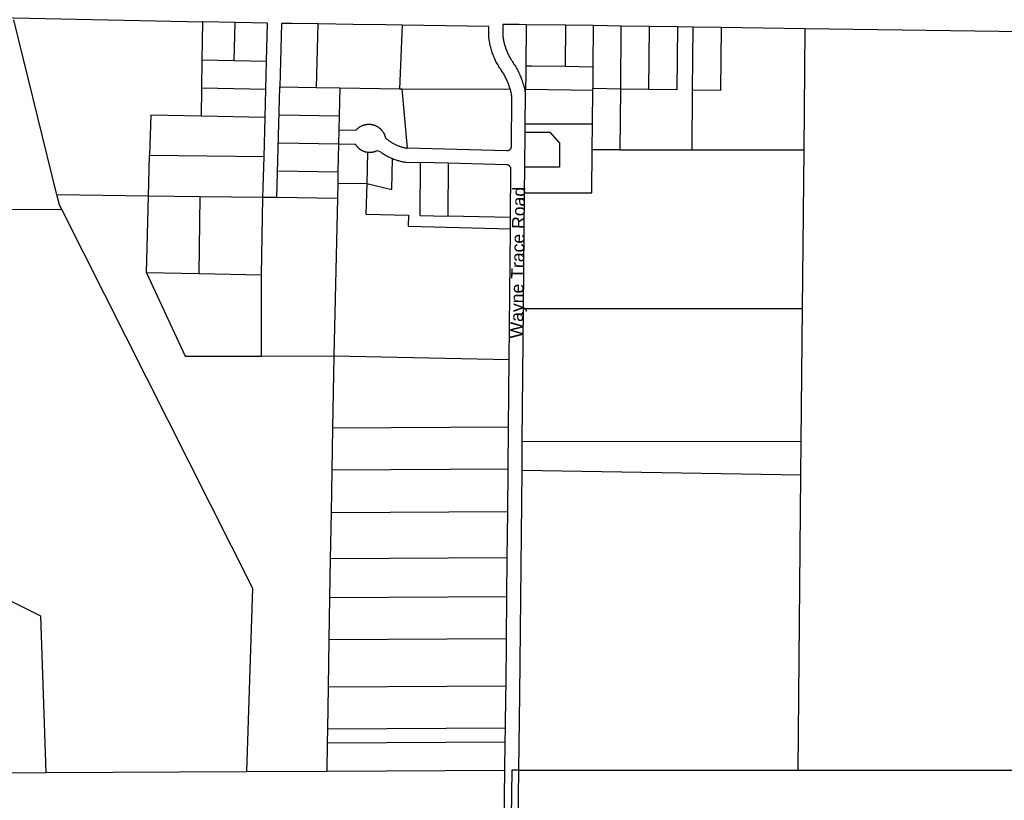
# Model space of a CAD drawing. Header units: feet. Extents: x 1348695 to 1391571, y 443146 to 661817.
# Tile 43 of 58: x 1372560 to 1376075, y 639314 to 642102. Entities that reach past the tile are written whole.
import ezdxf
from ezdxf.enums import TextEntityAlignment as Align

# ---------------------------------------------------------------- set-up
doc = ezdxf.new("R2010")
doc.units = ezdxf.units.FT
doc.header["$MEASUREMENT"] = 0
doc.layers.add('eatpar', color=32, linetype='Continuous')
doc.layers.add('junk', color=1, linetype='Continuous')
doc.styles.get("Standard").update_dxf_attribs({"font": 'arial.ttf'})

msp = doc.modelspace()

# ---------------------------------------------------------------- linework, layer by layer
at = {"layer": 'eatpar'}
for p, q in [((1373212, 641957.125), (1373213.875, 642094.1875)), ((1373329.25, 642091.875), (1373213.875, 642094.1875)), ((1373325.75, 641954.8125), (1373329.25, 642091.875)), ((1373619.875, 641859.5625), (1373625.75, 642086.6875)), ((1373925.25, 642082.375), (1373916.25, 641855.0625)), ((1374368.875, 642083.875), (1374367.5, 641937.1875)), ((1374509.125, 642081.8125), (1374368.875, 642083.875)), ((1374509.125, 642081.8125), (1374507.75, 641935.125)), ((1374608.125, 642080.375), (1374509.125, 642081.8125)), ((1374608.125, 642080.375), (1374606.75, 641933.6875)), ((1374708.125, 642078.9375), (1374608.125, 642080.375)), ((1374706, 641853.9375), (1374708.125, 642078.9375)), ((1374808.125, 642077.5), (1374708.125, 642078.9375)), ((1374806, 641852.4375), (1374808.125, 642077.5)), ((1374908.125, 642076), (1374808.125, 642077.5)), ((1374964.875, 642075.1875), (1374908.125, 642076)), ((1374962.75, 641850.1875), (1374964.875, 642075.1875)), ((1375064.75, 642073.75), (1374964.875, 642075.1875)), ((1375364.75, 642069.3125), (1375064.75, 642073.75)), ((1375360.625, 641637.4375), (1375364.75, 642069.3125)), ((1376143.125, 642057.9375), (1375364.75, 642069.3125)), ((1373210.625, 641857.1875), (1373212, 641957.125)), ((1373325.75, 641954.8125), (1373212, 641957.125)), ((1373441.625, 641952.5), (1373325.75, 641954.8125)), ((1373439, 641852.5625), (1373441.625, 641952.5)), ((1374507.75, 641935.125), (1374606.75, 641933.6875)), ((1373209.125, 641757.125), (1373210.625, 641857.1875)), ((1373439, 641852.5625), (1373210.625, 641857.1875)), ((1373436.375, 641752.5625), (1373439, 641852.5625)), ((1373479, 641467), (1373489.25, 641861.5625)), ((1373489.25, 641861.5625), (1373619.875, 641859.5625)), ((1373619.875, 641859.5625), (1373703.5, 641858.3125)), ((1373703.5, 641858.3125), (1373701.25, 641758.3125)), ((1373703.5, 641858.3125), (1373916.25, 641855.0625)), ((1373916.25, 641855.0625), (1373924.375, 641855.0625)), ((1373924.375, 641855.0625), (1374310.75, 641853.625)), ((1373924.375, 641855.0625), (1373943.75, 641642.6875)), ((1374366.25, 641835.125), (1374366.5, 641853.125)), ((1374366.5, 641853.125), (1374606, 641849.625)), ((1374604.875, 641729.25), (1374606, 641849.625)), ((1374706, 641853.9375), (1374606, 641855.375)), ((1374606, 641849.625), (1374606, 641855.375)), ((1374703.875, 641637.3125), (1374706, 641853.9375)), ((1374806, 641852.4375), (1374706, 641853.9375)), ((1374960.625, 641637.375), (1374962.75, 641850.1875)), ((1373487.75, 641761.5625), (1373701.25, 641758.3125)), ((1373701.25, 641758.3125), (1373700.125, 641708.3125)), ((1373436.375, 641752.5625), (1373209.125, 641757.125)), ((1373432.75, 641611.6875), (1373436.375, 641752.5625)), ((1374365, 641699.5), (1374365.25, 641729.1875)), ((1374365.25, 641729.1875), (1374604.875, 641729.25)), ((1374604, 641637.3125), (1374604.875, 641729.25)), ((1373700.125, 641708.3125), (1373699, 641658.3125)), ((1374363.875, 641574.6875), (1374365, 641699.5)), ((1373486.125, 641661.5625), (1373699, 641658.3125)), ((1373699, 641658.3125), (1373696.75, 641558.375)), ((1373802.5, 641628.6875), (1373799.25, 641516.8125)), ((1374703.875, 641637.3125), (1374604, 641637.3125)), ((1374703.875, 641637.3125), (1374960.625, 641637.375)), ((1374960.625, 641637.375), (1375360.625, 641637.4375)), ((1375355.125, 641069.875), (1375360.625, 641637.4375)), ((1373020.5, 641472), (1373024.375, 641617)), ((1373432.75, 641611.6875), (1373024.375, 641617)), ((1373429, 641466.75), (1373432.75, 641611.6875)), ((1374090.125, 641588.8125), (1373990.125, 641591.4375)), ((1374090.125, 641588.8125), (1374088.25, 641400.5)), ((1373484.625, 641561.5625), (1373696.75, 641558.375)), ((1373696.75, 641558.375), (1373695.875, 641518.375)), ((1374363, 641483.875), (1374363.875, 641574.6875)), ((1373695.875, 641518.375), (1373694.625, 641462.5625)), ((1373695.875, 641518.375), (1373799.25, 641516.8125)), ((1374359.125, 641069.75), (1374363, 641483.875)), ((1373020.5, 641472), (1372693.375, 641476.25)), ((1373013.125, 641197.125), (1373020.5, 641472)), ((1373205, 641469.625), (1373020.5, 641472)), ((1373201.25, 641193.75), (1373205, 641469.625)), ((1373429, 641466.75), (1373205, 641469.625)), ((1373424.125, 641189.8125), (1373429, 641466.75)), ((1373479, 641467), (1373429, 641466.75)), ((1373694.625, 641462.5625), (1373479, 641467)), ((1373694.625, 641462.5625), (1373681.75, 640901.0625)), ((1372711.125, 641422.8125), (1372321.625, 641424.3125)), ((1374312.5, 641395.25), (1374088.25, 641400.5)), ((1374312.125, 641355.25), (1374312.5, 641395.25)), ((1374307.75, 640888.5), (1374312.125, 641355.25)), ((1373201.25, 641193.75), (1373013.125, 641197.125)), ((1373424.125, 641189.8125), (1373201.25, 641193.75)), ((1373424, 640900.5625), (1373424.125, 641189.8125)), ((1374354.75, 640595.9375), (1374359.125, 641069.75)), ((1374359.125, 641069.75), (1375355.125, 641069.875)), ((1375350.625, 640596), (1375355.125, 641069.875)), ((1373424, 640900.5625), (1373681.75, 640901.0625)), ((1373681.75, 640901.0625), (1373677.375, 640643.25)), ((1373681.75, 640901.0625), (1374307.75, 640888.5)), ((1374305.5, 640646.75), (1374307.75, 640888.5)), ((1373677.375, 640643.25), (1373674.75, 640493.125)), ((1374305.5, 640646.75), (1373677.375, 640643.25)), ((1374304.125, 640496.625), (1374305.5, 640646.75)), ((1374353.75, 640492.3125), (1374354.75, 640595.9375)), ((1374354.75, 640595.9375), (1375350.625, 640596)), ((1375349.5, 640475.4375), (1375350.625, 640596)), ((1373674.75, 640493.125), (1373672.125, 640340.3125)), ((1374304.125, 640496.625), (1373674.75, 640493.125)), ((1374302.625, 640343.8125), (1374304.125, 640496.625)), ((1375349.5, 640475.4375), (1374353.75, 640492.3125)), ((1375339.375, 639422.125), (1375349.5, 640475.4375)), ((1373672.125, 640340.3125), (1373669.375, 640176.9375)), ((1374302.625, 640343.8125), (1373672.125, 640340.3125)), ((1374301, 640180.5), (1374302.625, 640343.8125)), ((1373669.375, 640176.9375), (1373667, 640037.5625)), ((1374301, 640180.5), (1373669.375, 640176.9375)), ((1374299.625, 640041.125), (1374301, 640180.5)), ((1373667, 640037.5625), (1373664.375, 639887.4375)), ((1374299.625, 640041.125), (1373667, 640037.5625)), ((1374298.25, 639891), (1374299.625, 640041.125)), ((1373664.375, 639887.4375), (1373661.5, 639718.5)), ((1374298.25, 639891), (1373664.375, 639887.4375)), ((1374296.625, 639722), (1374298.25, 639891)), ((1374296.625, 639722), (1373661.5, 639718.5)), ((1373661.5, 639718.5), (1373659, 639568.625)), ((1373659, 639568.625), (1373658.125, 639518.625)), ((1374294.625, 639572), (1373659, 639568.625)), ((1374293.875, 639522), (1374294.625, 639572)), ((1373658.125, 639518.625), (1373656.375, 639418.6875)), ((1374293.875, 639522), (1373658.125, 639518.625)), ((1374292.5, 639422), (1374293.875, 639522)), ((1372171.875, 639411), (1372653.875, 639413.5)), ((1372653.875, 639413.5), (1373370.375, 639417.1875)), ((1373370.375, 639417.1875), (1373656.375, 639418.6875)), ((1373656.375, 639418.6875), (1374292.5, 639422)), ((1374289.625, 639217.125), (1374292.5, 639422)), ((1374333.125, 638764.5), (1374342.5, 639422)), ((1374342.5, 639422), (1375339.375, 639422.125)), ((1375339.375, 639422.125), (1376973.5, 639422.25))]:
    msp.add_line(p, q, dxfattribs=at)
for points in [[(1372279.5, 642114.5625), (1372538.875, 642107.75), (1373213.875, 642094.1875)], [(1372693.375, 641476.25), (1372539.75, 642100.6875)], [(1373441.625, 641952.5), (1373445.125, 642089.5), (1373329.25, 642091.875)], [(1373625.75, 642086.6875), (1373532.375, 642088.0625), (1373495.125, 642088.625), (1373489.25, 641861.5625)], [(1373925.25, 642082.375), (1373868, 642083.1875), (1373750.75, 642084.875), (1373625.75, 642086.6875)], [(1374310.75, 641853.625), (1374309.875, 641856.625), (1374308.75, 641860.4375), (1374307.625, 641864.25), (1374306.375, 641868), (1374305, 641871.75), (1374303.625, 641875.5), (1374302.125, 641879.1875), (1374300.625, 641882.875), (1374299, 641886.5), (1374297.375, 641890.125), (1374295.625, 641893.75), (1374293.875, 641897.3125), (1374292.125, 641900.8125), (1374290.125, 641904.3125), (1374288.25, 641907.8125), (1374286.125, 641911.25), (1374284.125, 641914.625), (1374282, 641918), (1374279.75, 641921.3125), (1374277.5, 641924.5625), (1374275.25, 641927.8125), (1374273.75, 641929.875), (1374271.375, 641933.625), (1374269.125, 641937.375), (1374267, 641941.1875), (1374264.75, 641945.0625), (1374262.75, 641948.9375), (1374260.75, 641952.875), (1374258.75, 641956.8125), (1374256.875, 641960.8125), (1374255.125, 641964.8125), (1374253.375, 641968.875), (1374251.75, 641972.9375), (1374250.125, 641977.0625), (1374248.625, 641981.1875), (1374247.125, 641985.375), (1374245.75, 641989.5625), (1374244.5, 641993.75), (1374243.25, 641998), (1374242.125, 642002.25), (1374241, 642006.5), (1374240, 642010.8125), (1374239.125, 642015.125), (1374238.25, 642019.4375), (1374237.5, 642023.75), (1374236.75, 642028.125), (1374236.125, 642032.5), (1374235.625, 642036.875), (1374235.125, 642041.25), (1374234.75, 642045.625), (1374235.25, 642077.8125), (1373925.25, 642082.375)], [(1374368.875, 642083.875), (1374343.75, 642084.25), (1374285.25, 642085.0625), (1374284.75, 642047.4375), (1374285.125, 642043.875), (1374285.625, 642040.375), (1374286, 642036.875), (1374286.625, 642033.375), (1374287.125, 642029.9375), (1374287.875, 642026.4375), (1374288.5, 642023), (1374289.375, 642019.5625), (1374290.125, 642016.125), (1374291.125, 642012.6875), (1374292, 642009.3125), (1374293, 642005.9375), (1374294.125, 642002.5625), (1374295.25, 641999.1875), (1374296.5, 641995.875), (1374297.75, 641992.5625), (1374299, 641989.3125), (1374300.375, 641986.0625), (1374301.875, 641982.8125), (1374303.25, 641979.5625), (1374304.875, 641976.4375), (1374306.375, 641973.25), (1374308.125, 641970.125), (1374309.75, 641967), (1374311.5, 641963.9375), (1374313.375, 641960.9375), (1374315.25, 641957.9375), (1374316.875, 641955.5), (1374319.625, 641951.5), (1374322.375, 641947.5), (1374325, 641943.4375), (1374327.625, 641939.3125), (1374330.125, 641935.1875), (1374332.5, 641930.9375), (1374334.875, 641926.6875), (1374337.25, 641922.4375), (1374339.375, 641918.125), (1374341.5, 641913.75), (1374343.625, 641909.375), (1374345.625, 641904.9375), (1374347.5, 641900.4375), (1374349.25, 641895.9375), (1374351, 641891.4375), (1374352.75, 641886.875), (1374354.25, 641882.25), (1374355.75, 641877.6875), (1374357.25, 641873), (1374358.5, 641868.375), (1374359.75, 641863.6875), (1374361, 641858.9375), (1374362.125, 641854.25), (1374363.125, 641849.5), (1374364, 641844.75), (1374364.875, 641839.9375), (1374366.25, 641835.125)], [(1374908.125, 642076), (1374906, 641851), (1374806, 641852.4375)], [(1375064.75, 642073.75), (1375062.625, 641848.6875), (1374962.75, 641850.1875)], [(1374367.5, 641937.1875), (1374367.25, 641909.9375), (1374366.5, 641853.125)], [(1374367.5, 641937.1875), (1374387.375, 641936.875), (1374507.75, 641935.125)], [(1374606.75, 641933.6875), (1374606.5, 641906.5), (1374606, 641855.375)], [(1374310.75, 641853.625), (1374312, 641848.9375), (1374312.875, 641845.0625), (1374313.75, 641841.1875), (1374314.5, 641837.25), (1374315.25, 641833.375), (1374315.875, 641829.4375), (1374316.5, 641825.5), (1374314.875, 641648.125), (1374314.75, 641646.8125), (1374314.625, 641645.75), (1374314.5, 641644.75), (1374314.125, 641643.75), (1374313.875, 641642.75), (1374313.375, 641641.8125), (1374312.875, 641640.875), (1374312.375, 641639.9375), (1374311.75, 641639.125), (1374311.125, 641638.3125), (1374310.375, 641637.5625), (1374309.625, 641636.8125), (1374308.75, 641636.1875), (1374307.875, 641635.625), (1374307, 641635.0625), (1374305.875, 641634.5), (1374304.875, 641634.125), (1374303.875, 641633.8125), (1374302.875, 641633.5625), (1374301.875, 641633.375), (1374300.75, 641633.25), (1374299.375, 641633.25), (1373943.75, 641642.6875)], [(1374365.25, 641729.1875), (1374366.25, 641830.375), (1374366.25, 641835.125)], [(1373209.125, 641757.125), (1373028.25, 641760.8125), (1373024.375, 641617)], [(1373700.125, 641708.3125), (1373761.125, 641707.375), (1373762, 641708.3125), (1373762.625, 641709.125), (1373763.375, 641709.875), (1373764.125, 641710.625), (1373764.875, 641711.375), (1373765.625, 641712.0625), (1373766.375, 641712.75), (1373767.125, 641713.5), (1373768.75, 641714.8125), (1373770.375, 641716.125), (1373771.25, 641716.75), (1373772.125, 641717.375), (1373773, 641717.9375), (1373773.875, 641718.5625), (1373774.75, 641719.125), (1373775.625, 641719.6875), (1373776.5, 641720.1875), (1373777.375, 641720.75), (1373779.25, 641721.6875), (1373781.125, 641722.625), (1373783, 641723.5), (1373784, 641723.875), (1373785, 641724.3125), (1373786, 641724.6875), (1373787, 641725), (1373788, 641725.375), (1373789, 641725.6875), (1373790, 641726), (1373791, 641726.25), (1373792, 641726.5), (1373793, 641726.75), (1373794, 641727), (1373795, 641727.25), (1373796.125, 641727.4375), (1373797.125, 641727.5625), (1373798.125, 641727.75), (1373799.125, 641727.875), (1373800.25, 641728), (1373801.25, 641728.125), (1373802.25, 641728.1875), (1373803.375, 641728.25), (1373804.375, 641728.3125), (1373805.375, 641728.375), (1373807.5, 641728.375), (1373808.625, 641728.375), (1373809.625, 641728.3125), (1373810.625, 641728.25), (1373811.75, 641728.1875), (1373812.75, 641728.0625), (1373813.75, 641727.9375), (1373814.875, 641727.8125), (1373815.875, 641727.6875), (1373816.875, 641727.5), (1373817.875, 641727.3125), (1373819, 641727.125), (1373820, 641726.875), (1373821, 641726.6875), (1373822, 641726.375), (1373823, 641726.125), (1373824, 641725.8125), (1373825, 641725.5), (1373826, 641725.1875), (1373827, 641724.875), (1373828, 641724.5), (1373829, 641724.125), (1373830.875, 641723.3125), (1373832.75, 641722.4375), (1373834.625, 641721.5), (1373835.625, 641721), (1373836.5, 641720.5), (1373837.375, 641719.9375), (1373838.375, 641719.375), (1373839.25, 641718.8125), (1373840.125, 641718.25), (1373841.75, 641717.0625), (1373842.625, 641716.4375), (1373844.25, 641715.1875), (1373845.125, 641714.5), (1373845.875, 641713.8125), (1373846.75, 641713.125), (1373847.5, 641712.4375), (1373848.25, 641711.75), (1373849, 641711), (1373849.75, 641710.25), (1373851.125, 641708.75), (1373851.875, 641707.9375), (1373852.5, 641707.125), (1373853.25, 641706.375), (1373853.875, 641705.5), (1373854.5, 641704.6875), (1373855.125, 641703.875), (1373855.75, 641703), (1373856.875, 641701.3125), (1373857.5, 641700.375), (1373858, 641699.5), (1373858.625, 641698.625), (1373859.125, 641697.6875), (1373859.625, 641696.8125), (1373860.125, 641695.875), (1373860.5, 641694.9375), (1373861, 641694), (1373861.5, 641693), (1373861.875, 641692.0625), (1373862.25, 641691.125), (1373862.625, 641690.125), (1373863, 641689.125), (1373863.375, 641688.1875), (1373863.75, 641687.1875), (1373864, 641686.1875), (1373864.375, 641685.1875), (1373864.625, 641684.1875), (1373864.875, 641683.125), (1373865.125, 641682.125), (1373866, 641680.375), (1373867.375, 641678.8125), (1373869.25, 641677.125), (1373871.25, 641675.4375), (1373873.25, 641673.75), (1373875.25, 641672.1875), (1373877.375, 641670.625), (1373879.5, 641669.0625), (1373881.625, 641667.5625), (1373883.75, 641666.125), (1373885.875, 641664.6875), (1373888, 641663.3125), (1373890.25, 641661.9375), (1373892.5, 641660.625), (1373894.75, 641659.375), (1373897, 641658.125), (1373899.375, 641656.9375), (1373901.625, 641655.8125), (1373904, 641654.6875), (1373906.375, 641653.625), (1373908.75, 641652.5625), (1373911.125, 641651.625), (1373913.5, 641650.6875), (1373916, 641649.75), (1373918.375, 641648.875), (1373920.875, 641648.0625), (1373923.375, 641647.3125), (1373925.875, 641646.5625), (1373928.375, 641645.875), (1373930.875, 641645.25), (1373933.375, 641644.6875), (1373935.875, 641644.125), (1373938.375, 641643.625), (1373941, 641643.125), (1373943.75, 641642.6875)], [(1374365, 641699.5), (1374453.125, 641699.5625), (1374488, 641660.75), (1374487.25, 641574.75), (1374363.875, 641574.6875)], [(1373699, 641658.3125), (1373758.375, 641657.4375), (1373759, 641656.5625), (1373759.625, 641655.6875), (1373760.125, 641654.8125), (1373760.75, 641653.9375), (1373761.375, 641653.0625), (1373762, 641652.25), (1373762.625, 641651.375), (1373763.25, 641650.5625), (1373763.875, 641649.75), (1373764.625, 641649), (1373765.25, 641648.1875), (1373766, 641647.4375), (1373766.75, 641646.625), (1373768.125, 641645.1875), (1373769, 641644.4375), (1373769.75, 641643.75), (1373770.5, 641643.0625), (1373771.25, 641642.375), (1373772.125, 641641.6875), (1373772.875, 641641), (1373773.75, 641640.375), (1373774.625, 641639.75), (1373776.25, 641638.5625), (1373777.125, 641638), (1373778, 641637.4375), (1373778.875, 641636.875), (1373779.875, 641636.3125), (1373780.75, 641635.8125), (1373781.625, 641635.3125), (1373782.625, 641634.8125), (1373784.5, 641633.875), (1373786.375, 641633.0625), (1373787.375, 641632.625), (1373788.375, 641632.25), (1373790.25, 641631.5), (1373791.25, 641631.1875), (1373792.25, 641630.875), (1373793.25, 641630.5625), (1373794.25, 641630.3125), (1373795.25, 641630), (1373796.375, 641629.75), (1373797.375, 641629.5625), (1373798.375, 641629.3125), (1373799.375, 641629.125), (1373800.375, 641628.9375), (1373801.5, 641628.8125), (1373802.5, 641628.6875)], [(1373802.5, 641628.6875), (1373803.5, 641628.5625), (1373804.625, 641628.4375), (1373805.625, 641628.375), (1373806.625, 641628.25), (1373807.75, 641628.25), (1373808.75, 641628.1875), (1373810.875, 641628.1875), (1373813, 641628.25), (1373814, 641628.3125), (1373815, 641628.375), (1373816.125, 641628.5), (1373817.125, 641628.625), (1373818.125, 641628.75), (1373819.25, 641628.875), (1373820.25, 641629.0625), (1373821.25, 641629.25), (1373822.25, 641629.4375), (1373823.25, 641629.6875), (1373824.375, 641629.9375), (1373825.375, 641630.1875), (1373826.375, 641630.4375), (1373827.375, 641630.75), (1373828.375, 641631.0625), (1373829.375, 641631.375), (1373830.375, 641631.75), (1373831.375, 641632.125), (1373833.25, 641632.875), (1373834.25, 641633.3125), (1373836.125, 641634.1875), (1373837.125, 641634.6875), (1373848, 641630.125), (1373850.75, 641628.0625), (1373853.625, 641626.125), (1373856.5, 641624.125), (1373859.375, 641622.25), (1373862.375, 641620.4375), (1373865.25, 641618.625), (1373868.25, 641616.875), (1373871.25, 641615.1875), (1373874.375, 641613.5625), (1373877.5, 641612), (1373880.5, 641610.4375), (1373883.625, 641609), (1373886.875, 641607.5625), (1373890, 641606.25), (1373891.375, 641605.6875)], [(1374363, 641483.875), (1374602.5, 641483.875), (1374604, 641637.3125)], [(1373799.25, 641516.8125), (1373889, 641495.375), (1373891.375, 641605.6875)], [(1373891.375, 641605.6875), (1373893.25, 641604.9375), (1373896.5, 641603.6875), (1373899.75, 641602.5), (1373903, 641601.3125), (1373906.25, 641600.25), (1373909.625, 641599.25), (1373912.875, 641598.25), (1373916.25, 641597.375), (1373919.625, 641596.5), (1373923, 641595.75), (1373926.375, 641595), (1373929.75, 641594.375), (1373933.125, 641593.75), (1373936.625, 641593.1875), (1373939.375, 641592.75), (1373990.125, 641591.4375)], [(1373990.125, 641591.4375), (1373988.375, 641402.875), (1374088.25, 641400.5)], [(1374312.5, 641395.25), (1374314.125, 641568.125), (1374314.125, 641569.4375), (1374314, 641570.4375), (1374313.75, 641571.5), (1374313.5, 641572.5), (1374313.125, 641573.5), (1374312.75, 641574.4375), (1374312.25, 641575.375), (1374311.75, 641576.3125), (1374311.25, 641577.1875), (1374310.5, 641578), (1374309.625, 641578.9375), (1374308.875, 641579.625), (1374308, 641580.3125), (1374307, 641581.0625), (1374306, 641581.5625), (1374304.875, 641582.125), (1374303.875, 641582.5), (1374302.875, 641582.75), (1374301.875, 641583), (1374300.875, 641583.125), (1374299.5, 641583.25), (1374090.125, 641588.8125)], [(1373799.25, 641516.8125), (1373796.125, 641407.375), (1373948.375, 641403.8125), (1373947.375, 641363.8125), (1374312.125, 641355.25)], [(1372711.125, 641422.8125), (1372702.25, 641440.3125), (1372693.375, 641476.25)], [(1372711.125, 641422.8125), (1373391.75, 640071.125), (1373370.375, 639417.1875)], [(1373013.125, 641197.125), (1373151.625, 640900), (1373424, 640900.5625)], [(1374342.5, 639422), (1374346.375, 639691.4375), (1374353.75, 640492.3125)], [(1371690.625, 640445.125), (1372634.875, 639973.1875), (1372653.875, 639413.5)], [(1374294.625, 639572), (1374296.375, 639691.9375), (1374296.625, 639722)], [(1374342.5, 639422), (1374317.625, 639422), (1374294.75, 637818.8125), (1374269.75, 637818.8125)]]:
    msp.add_lwpolyline(points, dxfattribs=at)

# ---------------------------------------------------------------- texts
at = {"layer": 'junk'}
msp.add_text('Wayne Trace Road', height=45, rotation=89, dxfattribs=at).set_placement((1374333.2969, 640963.3274), align=Align.MIDDLE_LEFT)

doc.saveas('drawing.dxf')
